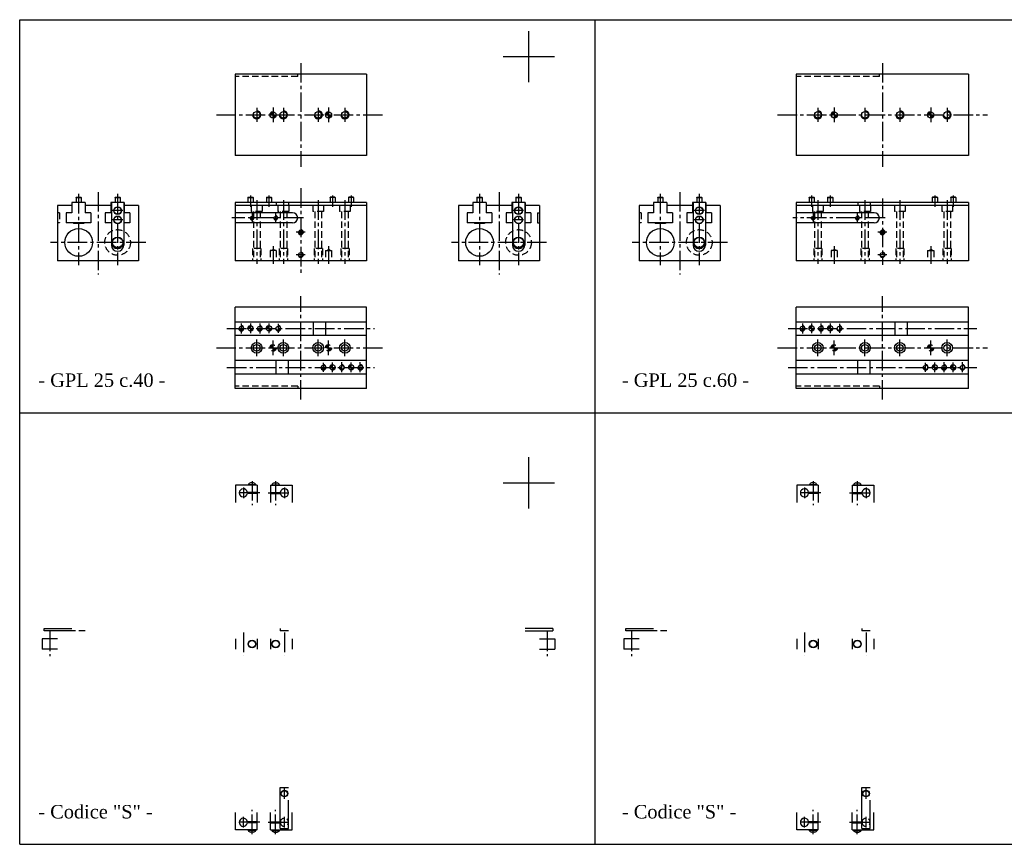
# Model space of a CAD drawing. Header units: millimetres. Extents: x 983 to 2633, y -156 to 648.
# Tile 1 of 2: x 983 to 1942, y -156 to 648. Entities that reach past the tile are written whole.
import ezdxf

# ---------------------------------------------------------------- set-up
doc = ezdxf.new("R2010")
doc.units = ezdxf.units.MM
doc.linetypes.add('CENTER2', pattern=[28.575, 19.05, -3.175, 3.175, -3.175])
doc.linetypes.add('DASHED2', pattern=[9.525, 6.35, -3.175])
doc.layers.add('1', color=2, linetype='DASHED2')
doc.layers.add('2', color=1, linetype='CENTER2')
doc.styles.get("Standard").update_dxf_attribs({"font": 'isocp.shx', "bigfont": 'chineset.shx'})

msp = doc.modelspace()

# ---------------------------------------------------------------- hatches: boundary and pattern name
h = msp.add_hatch()
h.set_pattern_fill('ANSI31', scale=0.00375, style=0)
h.set_pattern_definition([(45, (1144.485774, 585.64999), (-0.0084189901, 0.0084189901), [])])
h.paths.add_polyline_path([(1229.57, 558.05, 0.414214), (1226.57, 555.05), (1229.57, 555.05)])
h.paths.add_polyline_path([(1229.57, 552.05, 0.414214), (1232.57, 555.05), (1229.57, 555.05)])
h = msp.add_hatch()
h.set_pattern_fill('ANSI31', scale=0.00375, style=0)
h.set_pattern_definition([(45, (1198.485774, 585.64999), (-0.0084189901, 0.0084189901), [])])
h.paths.add_polyline_path([(1283.57, 558.05, 0.414214), (1280.57, 555.05), (1283.57, 555.05)])
h.paths.add_polyline_path([(1283.57, 552.05, 0.414214), (1286.57, 555.05), (1283.57, 555.05)])
h = msp.add_hatch()
h.set_pattern_fill('ANSI31', scale=0.00375, style=0)
h.set_pattern_definition([(45, (1691.29392, 585.649989), (-0.0084189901, 0.0084189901), [])])
h.paths.add_polyline_path([(1776.37, 558.05, 0.414214), (1773.37, 555.05), (1776.37, 555.05)])
h.paths.add_polyline_path([(1776.37, 552.05, 0.414214), (1779.37, 555.05), (1776.37, 555.05)])
h = msp.add_hatch()
h.set_pattern_fill('ANSI31', scale=0.00375, style=0)
h.set_pattern_definition([(45, (1785.29392, 585.649989), (-0.0084189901, 0.0084189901), [])])
h.paths.add_polyline_path([(1870.37, 558.05, 0.414214), (1867.37, 555.05), (1870.37, 555.05)])
h.paths.add_polyline_path([(1870.37, 552.05, 0.414214), (1873.37, 555.05), (1870.37, 555.05)])
h = msp.add_hatch()
h.set_pattern_fill('ANSI31', scale=0.003125, style=0)
h.set_pattern_definition([(45, (1136.665723, 372.516452), (-0.0070158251, 0.0070158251), [])])
h.paths.add_polyline_path([(1207.57, 349.52, 0.414214), (1205.07, 347.02), (1207.57, 347.02)])
h.paths.add_polyline_path([(1207.57, 344.52, 0.414214), (1210.07, 347.02), (1207.57, 347.02)])
h = msp.add_hatch()
h.set_pattern_fill('ANSI31', scale=0.003125, style=0)
h.set_pattern_definition([(45, (1154.665723, 372.516452), (-0.0070158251, 0.0070158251), [])])
h.paths.add_polyline_path([(1225.57, 349.52, 0.414214), (1223.07, 347.02), (1225.57, 347.02)])
h.paths.add_polyline_path([(1225.57, 344.52, 0.414214), (1228.07, 347.02), (1225.57, 347.02)])
h = msp.add_hatch()
h.set_pattern_fill('ANSI31', scale=0.003125, style=0)
h.set_pattern_definition([(45, (1683.473869, 372.516451), (-0.0070158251, 0.0070158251), [])])
h.paths.add_polyline_path([(1754.37, 349.52, 0.414214), (1751.87, 347.02), (1754.37, 347.02)])
h.paths.add_polyline_path([(1754.37, 344.52, 0.414214), (1756.87, 347.02), (1754.37, 347.02)])
h = msp.add_hatch()
h.set_pattern_fill('ANSI31', scale=0.003125, style=0)
h.set_pattern_definition([(45, (1701.473869, 372.516451), (-0.0070158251, 0.0070158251), [])])
h.paths.add_polyline_path([(1772.37, 349.52, 0.414214), (1769.87, 347.02), (1772.37, 347.02)])
h.paths.add_polyline_path([(1772.37, 344.52, 0.414214), (1774.87, 347.02), (1772.37, 347.02)])
h = msp.add_hatch()
h.set_pattern_fill('ANSI31', scale=0.003125, style=0)
h.set_pattern_definition([(45, (1216.665723, 334.516452), (-0.0070158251, 0.0070158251), [])])
h.paths.add_polyline_path([(1287.57, 311.52, 0.414214), (1285.07, 309.02), (1287.57, 309.02)])
h.paths.add_polyline_path([(1287.57, 306.52, 0.414214), (1290.07, 309.02), (1287.57, 309.02)])
h = msp.add_hatch()
h.set_pattern_fill('ANSI31', scale=0.003125, style=0)
h.set_pattern_definition([(45, (1234.665723, 334.516452), (-0.0070158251, 0.0070158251), [])])
h.paths.add_polyline_path([(1305.57, 311.52, 0.414214), (1303.07, 309.02), (1305.57, 309.02)])
h.paths.add_polyline_path([(1305.57, 306.52, 0.414214), (1308.07, 309.02), (1305.57, 309.02)])
h = msp.add_hatch()
h.set_pattern_fill('ANSI31', scale=0.003125, style=0)
h.set_pattern_definition([(45, (1803.473869, 334.516451), (-0.0070158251, 0.0070158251), [])])
h.paths.add_polyline_path([(1874.37, 311.52, 0.414214), (1871.87, 309.02), (1874.37, 309.02)])
h.paths.add_polyline_path([(1874.37, 306.52, 0.414214), (1876.87, 309.02), (1874.37, 309.02)])
h = msp.add_hatch()
h.set_pattern_fill('ANSI31', scale=0.003125, style=0)
h.set_pattern_definition([(45, (1821.473869, 334.516451), (-0.0070158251, 0.0070158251), [])])
h.paths.add_polyline_path([(1892.37, 311.52, 0.414214), (1889.87, 309.02), (1892.37, 309.02)])
h.paths.add_polyline_path([(1892.37, 306.52, 0.414214), (1894.87, 309.02), (1892.37, 309.02)])
at = {"layer": '1', "linetype": 'Continuous'}
h = msp.add_hatch(dxfattribs=at)
h.set_pattern_fill('ANSI31', scale=0.00375, style=0)
h.set_pattern_definition([(45, (1144.485774, 358.615671), (-0.0084189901, 0.0084189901), [])])
h.paths.add_polyline_path([(1229.57, 331.02, 0.414214), (1226.57, 328.02), (1229.57, 328.02)])
h.paths.add_polyline_path([(1229.57, 325.02, 0.414214), (1232.57, 328.02), (1229.57, 328.02)])
h = msp.add_hatch(dxfattribs=at)
h.set_pattern_fill('ANSI31', scale=0.00375, style=0)
h.set_pattern_definition([(45, (1198.485774, 358.615671), (-0.0084189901, 0.0084189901), [])])
h.paths.add_polyline_path([(1283.57, 331.02, 0.414214), (1280.57, 328.02), (1283.57, 328.02)])
h.paths.add_polyline_path([(1283.57, 325.02, 0.414214), (1286.57, 328.02), (1283.57, 328.02)])
h = msp.add_hatch(dxfattribs=at)
h.set_pattern_fill('ANSI31', scale=0.00375, style=0)
h.set_pattern_definition([(45, (1691.29392, 358.61567), (-0.0084189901, 0.0084189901), [])])
h.paths.add_polyline_path([(1776.37, 331.02, 0.414214), (1773.37, 328.02), (1776.37, 328.02)])
h.paths.add_polyline_path([(1776.37, 325.02, 0.414214), (1779.37, 328.02), (1776.37, 328.02)])
h = msp.add_hatch(dxfattribs=at)
h.set_pattern_fill('ANSI31', scale=0.00375, style=0)
h.set_pattern_definition([(45, (1785.29392, 358.61567), (-0.0084189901, 0.0084189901), [])])
h.paths.add_polyline_path([(1870.37, 331.02, 0.414214), (1867.37, 328.02), (1870.37, 328.02)])
h.paths.add_polyline_path([(1870.37, 325.02, 0.414214), (1873.37, 328.02), (1870.37, 328.02)])

# ---------------------------------------------------------------- linework, layer by layer
at = {"color": 7}
for p, q in [((982.63, 647.79), (1551.3, 647.79)), ((982.63, -155.78), (982.63, 647.79)), ((1543.35, -155.78), (1543.35, 647.79)), ((1543.35, -155.78), (1543.35, 647.79)), ((1551.3, 647.79), (2501.3, 647.79)), ((1478.75, 586.77), (1478.75, 636.77)), ((1453.75, 611.77), (1503.75, 611.77)), ((1320.57, 594.55), (1192.57, 594.55)), ((1192.57, 594.55), (1192.57, 515.55)), ((1320.57, 594.55), (1320.57, 515.55)), ((1907.37, 594.55), (1739.37, 594.55)), ((1739.37, 594.55), (1739.37, 515.55)), ((1907.37, 594.55), (1907.37, 515.55)), ((1320.57, 515.55), (1192.57, 515.55)), ((1907.37, 515.55), (1739.37, 515.55)), ((1037.56, 474.48), (1037.81, 474.73)), ((1037.56, 474.48), (1037.56, 469.73)), ((1037.56, 474.48), (1042.56, 474.48)), ((1037.81, 474.73), (1042.31, 474.73)), ((1042.56, 474.48), (1042.31, 474.73)), ((1042.56, 474.48), (1042.56, 469.73)), ((1075.56, 474.48), (1075.81, 474.73)), ((1075.56, 474.48), (1075.56, 469.73)), ((1075.56, 474.48), (1080.56, 474.48)), ((1075.81, 474.73), (1080.31, 474.73)), ((1080.56, 474.48), (1080.31, 474.73)), ((1080.56, 474.48), (1080.56, 469.73)), ((1205.07, 474.48), (1205.32, 474.73)), ((1205.07, 474.48), (1210.07, 474.48)), ((1205.07, 474.48), (1205.07, 469.73)), ((1205.32, 474.73), (1209.82, 474.73)), ((1210.07, 474.48), (1209.82, 474.73)), ((1210.07, 474.48), (1210.07, 469.73)), ((1223.07, 474.48), (1223.32, 474.73)), ((1223.07, 474.48), (1223.07, 469.73)), ((1223.07, 474.48), (1228.07, 474.48)), ((1223.32, 474.73), (1227.82, 474.73)), ((1228.07, 474.48), (1227.82, 474.73)), ((1228.07, 474.48), (1228.07, 469.73)), ((1285.07, 474.48), (1285.32, 474.73)), ((1285.07, 474.48), (1285.07, 469.73)), ((1290.07, 474.48), (1285.07, 474.48)), ((1289.82, 474.73), (1285.32, 474.73)), ((1290.07, 474.48), (1289.82, 474.73)), ((1290.07, 474.48), (1290.07, 469.73)), ((1303.07, 474.48), (1303.32, 474.73)), ((1303.07, 474.48), (1303.07, 469.73)), ((1308.07, 474.48), (1303.07, 474.48)), ((1307.82, 474.73), (1303.32, 474.73)), ((1308.07, 474.48), (1307.82, 474.73)), ((1308.07, 474.48), (1308.07, 469.73)), ((1428.24, 474.48), (1428.49, 474.73)), ((1428.24, 474.48), (1433.24, 474.48)), ((1428.24, 474.48), (1428.24, 469.73)), ((1428.49, 474.73), (1432.99, 474.73)), ((1433.24, 474.48), (1432.99, 474.73)), ((1433.24, 474.48), (1433.24, 469.73)), ((1466.24, 474.48), (1466.49, 474.73)), ((1466.24, 474.48), (1471.24, 474.48)), ((1466.24, 474.48), (1466.24, 469.73)), ((1466.49, 474.73), (1470.99, 474.73)), ((1471.24, 474.48), (1470.99, 474.73)), ((1471.24, 474.48), (1471.24, 469.73)), ((1604.37, 474.48), (1604.62, 474.73)), ((1604.37, 474.48), (1609.37, 474.48)), ((1604.37, 474.48), (1604.37, 469.73)), ((1604.62, 474.73), (1609.12, 474.73)), ((1609.37, 474.48), (1609.12, 474.73)), ((1609.37, 474.48), (1609.37, 469.73)), ((1642.37, 474.48), (1642.62, 474.73)), ((1642.37, 474.48), (1647.37, 474.48)), ((1642.37, 474.48), (1642.37, 469.73)), ((1642.62, 474.73), (1647.12, 474.73)), ((1647.37, 474.48), (1647.12, 474.73)), ((1647.37, 474.48), (1647.37, 469.73)), ((1751.87, 474.48), (1752.12, 474.73)), ((1751.87, 474.48), (1756.87, 474.48)), ((1751.87, 474.48), (1751.87, 469.73)), ((1752.12, 474.73), (1756.62, 474.73)), ((1756.87, 474.48), (1756.62, 474.73)), ((1756.87, 474.48), (1756.87, 469.73)), ((1769.87, 474.48), (1770.12, 474.73)), ((1769.87, 474.48), (1774.87, 474.48)), ((1769.87, 474.48), (1769.87, 469.73)), ((1770.12, 474.73), (1774.62, 474.73)), ((1774.87, 474.48), (1774.62, 474.73)), ((1774.87, 474.48), (1774.87, 469.73)), ((1871.87, 474.48), (1872.12, 474.73)), ((1876.87, 474.48), (1871.87, 474.48)), ((1871.87, 474.48), (1871.87, 469.73)), ((1876.62, 474.73), (1872.12, 474.73)), ((1876.87, 474.48), (1876.62, 474.73)), ((1876.87, 474.48), (1876.87, 469.73)), ((1889.87, 474.48), (1890.12, 474.73)), ((1894.87, 474.48), (1889.87, 474.48)), ((1889.87, 474.48), (1889.87, 469.73)), ((1894.62, 474.73), (1890.12, 474.73)), ((1894.87, 474.48), (1894.62, 474.73)), ((1894.87, 474.48), (1894.87, 469.73)), ((1033.56, 466.73), (1019.56, 466.73)), ((1019.56, 466.73), (1019.56, 412.73)), ((1046.56, 469.73), (1033.56, 469.73)), ((1033.56, 469.73), (1033.56, 459.73)), ((1046.56, 469.73), (1046.56, 459.73)), ((1071.56, 466.73), (1046.56, 466.73)), ((1084.56, 469.73), (1071.56, 469.73)), ((1071.56, 469.73), (1071.56, 459.73)), ((1072.06, 469.73), (1072.06, 428.23)), ((1084.06, 469.73), (1084.06, 428.23)), ((1084.56, 469.73), (1084.56, 459.73)), ((1098.56, 466.73), (1084.56, 466.73)), ((1098.56, 466.73), (1098.56, 412.73)), ((1320.57, 469.73), (1192.57, 469.73)), ((1192.57, 469.73), (1192.57, 412.73)), ((1320.57, 466.73), (1192.57, 466.73)), ((1232.57, 469.73), (1232.57, 466.73)), ((1244.57, 469.73), (1244.57, 466.73)), ((1320.57, 469.73), (1320.57, 412.73)), ((1410.24, 466.73), (1410.24, 412.73)), ((1424.24, 466.73), (1410.24, 466.73)), ((1424.24, 469.73), (1424.24, 459.73)), ((1437.24, 469.73), (1424.24, 469.73)), ((1437.24, 469.73), (1437.24, 459.73)), ((1462.24, 466.73), (1437.24, 466.73)), ((1462.24, 469.73), (1462.24, 459.73)), ((1475.24, 469.73), (1462.24, 469.73)), ((1462.74, 469.73), (1462.74, 428.23)), ((1474.74, 469.73), (1474.74, 428.23)), ((1475.24, 469.73), (1475.24, 459.73)), ((1489.24, 466.73), (1475.24, 466.73)), ((1489.24, 466.73), (1489.24, 412.73)), ((1586.37, 466.73), (1586.37, 412.73)), ((1600.37, 466.73), (1586.37, 466.73)), ((1600.37, 469.73), (1600.37, 459.73)), ((1613.37, 469.73), (1600.37, 469.73)), ((1613.37, 469.73), (1613.37, 459.73)), ((1638.37, 466.73), (1613.37, 466.73)), ((1638.37, 469.73), (1638.37, 459.73)), ((1651.37, 469.73), (1638.37, 469.73)), ((1638.87, 469.73), (1638.87, 428.23)), ((1650.87, 469.73), (1650.87, 428.23)), ((1651.37, 469.73), (1651.37, 459.73)), ((1665.37, 466.73), (1651.37, 466.73)), ((1665.37, 466.73), (1665.37, 412.73)), ((1907.37, 469.73), (1739.37, 469.73)), ((1739.37, 469.73), (1739.37, 412.73)), ((1907.37, 466.73), (1739.37, 466.73)), ((1799.37, 469.73), (1799.37, 466.73)), ((1811.37, 469.73), (1811.37, 466.73)), ((1907.37, 469.73), (1907.37, 412.73)), ((1033.56, 459.73), (1028.06, 459.73)), ((1028.06, 459.73), (1028.06, 449.73)), ((1052.06, 459.73), (1046.56, 459.73)), ((1052.06, 459.73), (1052.06, 449.73)), ((1071.56, 459.73), (1066.06, 459.73)), ((1066.06, 459.73), (1066.06, 449.73)), ((1090.06, 459.73), (1084.56, 459.73)), ((1090.06, 459.73), (1090.06, 449.73)), ((1248.57, 459.73), (1192.57, 459.73)), ((1418.74, 459.73), (1418.74, 449.73)), ((1424.24, 459.73), (1418.74, 459.73)), ((1442.74, 459.73), (1437.24, 459.73)), ((1442.74, 459.73), (1442.74, 449.73)), ((1462.24, 459.73), (1456.74, 459.73)), ((1456.74, 459.73), (1456.74, 449.73)), ((1480.74, 459.73), (1475.24, 459.73)), ((1480.74, 459.73), (1480.74, 449.73)), ((1487.24, 459.73), (1487.24, 449.73)), ((1487.24, 459.73), (1489.24, 459.73)), ((1594.87, 459.73), (1594.87, 449.73)), ((1600.37, 459.73), (1594.87, 459.73)), ((1618.87, 459.73), (1613.37, 459.73)), ((1618.87, 459.73), (1618.87, 449.73)), ((1638.37, 459.73), (1632.87, 459.73)), ((1632.87, 459.73), (1632.87, 449.73)), ((1656.87, 459.73), (1651.37, 459.73)), ((1656.87, 459.73), (1656.87, 449.73)), ((1815.37, 459.73), (1739.37, 459.73)), ((1052.06, 449.73), (1028.06, 449.73)), ((1035.06, 449.73), (1035.06, 449.23)), ((1045.06, 449.23), (1035.06, 449.23)), ((1045.06, 449.73), (1045.06, 449.23)), ((1072.06, 449.73), (1066.06, 449.73)), ((1090.06, 449.73), (1084.06, 449.73)), ((1248.57, 449.73), (1192.57, 449.73)), ((1442.74, 449.73), (1418.74, 449.73)), ((1425.74, 449.73), (1425.74, 449.23)), ((1435.74, 449.23), (1425.74, 449.23)), ((1435.74, 449.73), (1435.74, 449.23)), ((1462.74, 449.73), (1456.74, 449.73)), ((1480.74, 449.73), (1474.74, 449.73)), ((1487.24, 449.73), (1489.24, 449.73)), ((1618.87, 449.73), (1594.87, 449.73)), ((1601.87, 449.73), (1601.87, 449.23)), ((1611.87, 449.23), (1601.87, 449.23)), ((1611.87, 449.73), (1611.87, 449.23)), ((1638.87, 449.73), (1632.87, 449.73)), ((1656.87, 449.73), (1650.87, 449.73)), ((1815.37, 449.73), (1739.37, 449.73)), ((1072.06, 428.43), (1075.76, 424.73)), ((1080.36, 424.73), (1075.76, 424.73)), ((1080.36, 424.73), (1084.06, 428.43)), ((1462.74, 428.43), (1466.44, 424.73)), ((1471.04, 424.73), (1466.44, 424.73)), ((1471.04, 424.73), (1474.74, 428.43)), ((1638.87, 428.43), (1642.57, 424.73)), ((1647.17, 424.73), (1642.57, 424.73)), ((1647.17, 424.73), (1650.87, 428.43)), ((1098.56, 412.73), (1019.56, 412.73)), ((1320.57, 412.73), (1192.57, 412.73)), ((1489.24, 412.73), (1410.24, 412.73)), ((1665.37, 412.73), (1586.37, 412.73)), ((1907.37, 412.73), (1739.37, 412.73)), ((1192.57, 288.52), (1192.57, 367.52)), ((1320.57, 367.52), (1192.57, 367.52)), ((1320.57, 288.52), (1320.57, 367.52)), ((1907.37, 367.52), (1739.37, 367.52)), ((1739.37, 288.52), (1739.37, 367.52)), ((1907.37, 288.52), (1907.37, 367.52)), ((1192.57, 353.52), (1320.57, 353.52)), ((1268.57, 353.52), (1268.57, 340.52)), ((1280.57, 353.52), (1280.57, 340.52)), ((1739.37, 353.52), (1907.37, 353.52)), ((1835.37, 353.52), (1835.37, 340.52)), ((1847.37, 353.52), (1847.37, 340.52)), ((1192.57, 340.52), (1320.57, 340.52)), ((1739.37, 340.52), (1907.37, 340.52)), ((1320.57, 315.52), (1192.57, 315.52)), ((1232.57, 302.52), (1232.57, 315.52)), ((1244.57, 302.52), (1244.57, 315.52)), ((1907.37, 315.52), (1739.37, 315.52)), ((1799.37, 302.52), (1799.37, 315.52)), ((1811.37, 302.52), (1811.37, 315.52)), ((1320.57, 302.52), (1192.57, 302.52)), ((1907.37, 302.52), (1739.37, 302.52)), ((1320.57, 288.52), (1192.57, 288.52)), ((1907.37, 288.52), (1739.37, 288.52)), ((982.63, 264.7), (1731.57, 264.7)), ((1348.37, 264.7), (2298.37, 264.7)), ((1478.75, 171.41), (1478.75, 221.41)), ((1193.07, 194.2), (1193.07, 179.2)), ((1214.07, 194.2), (1193.07, 194.2)), ((1205.27, 194.2), (1205.27, 194.6)), ((1212.87, 194.6), (1205.27, 194.6)), ((1210.55, 196.4), (1207.58, 196.4)), ((1212.87, 194.2), (1212.87, 194.6)), ((1214.07, 194.2), (1214.07, 187.2)), ((1227.07, 194.2), (1248.07, 194.2)), ((1227.07, 194.2), (1227.07, 187.2)), ((1228.27, 194.2), (1228.27, 194.6)), ((1228.27, 194.6), (1235.87, 194.6)), ((1230.58, 196.4), (1233.55, 196.4)), ((1235.87, 194.2), (1235.87, 194.6)), ((1248.07, 194.2), (1248.07, 179.2)), ((1453.75, 196.41), (1503.75, 196.41)), ((1760.87, 194.2), (1739.87, 194.2)), ((1739.87, 194.2), (1739.87, 179.2)), ((1759.67, 194.6), (1752.07, 194.6)), ((1752.07, 194.2), (1752.07, 194.6)), ((1757.36, 196.4), (1754.39, 196.4)), ((1759.67, 194.2), (1759.67, 194.6)), ((1760.87, 194.2), (1760.87, 187.2)), ((1793.87, 194.2), (1793.87, 187.2)), ((1793.87, 194.2), (1814.87, 194.2)), ((1795.07, 194.6), (1802.67, 194.6)), ((1795.07, 194.2), (1795.07, 194.6)), ((1797.39, 196.4), (1800.36, 196.4)), ((1802.67, 194.2), (1802.67, 194.6)), ((1814.87, 194.2), (1814.87, 179.2)), ((1214.07, 187.2), (1204.53, 187.2)), ((1214.07, 186.2), (1204.53, 186.2)), ((1207.07, 186.2), (1207.07, 187.2)), ((1211.07, 186.2), (1211.07, 187.2)), ((1214.07, 186.2), (1214.07, 179.2)), ((1227.07, 187.2), (1236.6, 187.2)), ((1227.07, 186.2), (1227.07, 179.2)), ((1227.07, 186.2), (1236.6, 186.2)), ((1230.07, 186.2), (1230.07, 187.2)), ((1234.07, 186.2), (1234.07, 187.2)), ((1760.87, 187.2), (1751.34, 187.2)), ((1760.87, 186.2), (1751.34, 186.2)), ((1753.87, 186.2), (1753.87, 187.2)), ((1757.87, 186.2), (1757.87, 187.2)), ((1760.87, 186.2), (1760.87, 179.2)), ((1793.87, 187.2), (1803.4, 187.2)), ((1793.87, 186.2), (1803.4, 186.2)), ((1793.87, 186.2), (1793.87, 179.2)), ((1796.87, 186.2), (1796.87, 187.2)), ((1800.87, 186.2), (1800.87, 187.2)), ((1006.56, 52.38), (1006.56, 54.38)), ((1006.56, 54.38), (1033.56, 54.38)), ((1033.56, 52.38), (1006.56, 52.38)), ((1236.57, 54.38), (1236.57, 52.38)), ((1244.57, 52.38), (1236.57, 52.38)), ((1502.24, 54.38), (1475.24, 54.38)), ((1475.24, 52.38), (1502.24, 52.38)), ((1502.24, 54.38), (1502.24, 52.38)), ((1573.37, 54.38), (1600.37, 54.38)), ((1573.37, 52.38), (1573.37, 54.38)), ((1600.37, 52.38), (1573.37, 52.38)), ((1803.37, 54.38), (1803.37, 52.38)), ((1811.37, 52.38), (1803.37, 52.38)), ((1004.56, 44.38), (1004.56, 34.38)), ((1019.56, 44.38), (1004.56, 44.38)), ((1193.07, 44.38), (1193.07, 34.38)), ((1214.07, 44.38), (1214.07, 34.38)), ((1227.07, 44.38), (1227.07, 34.38)), ((1248.07, 44.38), (1248.07, 34.38)), ((1489.24, 44.38), (1504.24, 44.38)), ((1504.24, 44.38), (1504.24, 34.38)), ((1571.37, 44.38), (1571.37, 34.38)), ((1586.37, 44.38), (1571.37, 44.38)), ((1739.87, 44.38), (1739.87, 34.38)), ((1760.87, 44.38), (1760.87, 34.38)), ((1793.87, 44.38), (1793.87, 34.38)), ((1814.87, 44.38), (1814.87, 34.38)), ((1019.56, 34.38), (1004.56, 34.38)), ((1489.24, 34.38), (1504.24, 34.38)), ((1586.37, 34.38), (1571.37, 34.38)), ((1236.57, -140.33), (1236.57, -100.33)), ((1236.57, -100.33), (1244.57, -100.33)), ((1803.37, -140.33), (1803.37, -100.33)), ((1803.37, -100.33), (1811.37, -100.33)), ((1244.57, -140.33), (1244.57, -112.83)), ((1811.37, -140.33), (1811.37, -112.83)), ((1193.07, -141.83), (1193.07, -126.83)), ((1214.07, -133.83), (1204.53, -133.83)), ((1207.07, -133.83), (1207.07, -134.83)), ((1211.07, -133.83), (1211.07, -134.83)), ((1214.07, -133.83), (1214.07, -126.83)), ((1227.07, -133.83), (1227.07, -126.83)), ((1227.07, -133.83), (1236.57, -133.83)), ((1230.07, -133.83), (1230.07, -134.83)), ((1234.07, -133.83), (1234.07, -134.83)), ((1248.07, -141.83), (1248.07, -126.83)), ((1739.87, -141.83), (1739.87, -126.83)), ((1760.87, -133.83), (1751.34, -133.83)), ((1753.87, -133.83), (1753.87, -134.83)), ((1757.87, -133.83), (1757.87, -134.83)), ((1760.87, -133.83), (1760.87, -126.83)), ((1793.87, -133.83), (1793.87, -126.83)), ((1793.87, -133.83), (1803.37, -133.83)), ((1796.87, -133.83), (1796.87, -134.83)), ((1800.87, -133.83), (1800.87, -134.83)), ((1814.87, -141.83), (1814.87, -126.83)), ((1214.07, -141.83), (1193.07, -141.83)), ((1214.07, -134.83), (1204.53, -134.83)), ((1205.27, -141.83), (1205.27, -142.23)), ((1212.87, -142.23), (1205.27, -142.23)), ((1212.87, -141.83), (1212.87, -142.23)), ((1214.07, -141.83), (1214.07, -134.83)), ((1227.07, -134.83), (1236.57, -134.83)), ((1227.07, -141.83), (1227.07, -134.83)), ((1227.07, -141.83), (1248.07, -141.83)), ((1228.27, -141.83), (1228.27, -142.23)), ((1228.27, -142.23), (1235.87, -142.23)), ((1235.87, -141.83), (1235.87, -142.23)), ((1236.57, -140.33), (1244.57, -140.33)), ((1760.87, -141.83), (1739.87, -141.83)), ((1760.87, -134.83), (1751.34, -134.83)), ((1752.07, -141.83), (1752.07, -142.23)), ((1759.67, -142.23), (1752.07, -142.23)), ((1759.67, -141.83), (1759.67, -142.23)), ((1760.87, -141.83), (1760.87, -134.83)), ((1793.87, -134.83), (1803.37, -134.83)), ((1793.87, -141.83), (1793.87, -134.83)), ((1793.87, -141.83), (1814.87, -141.83)), ((1795.07, -141.83), (1795.07, -142.23)), ((1795.07, -142.23), (1802.67, -142.23)), ((1802.67, -141.83), (1802.67, -142.23)), ((1803.37, -140.33), (1811.37, -140.33)), ((1210.55, -144.03), (1207.58, -144.03)), ((1230.58, -144.03), (1233.55, -144.03)), ((1757.36, -144.03), (1754.39, -144.03)), ((1797.39, -144.03), (1800.36, -144.03)), ((982.63, -155.78), (1731.57, -155.78)), ((1348.37, -155.78), (2298.37, -155.78))]:
    msp.add_line(p, q, dxfattribs=at)
for centre, radius in [((1213.57, 555.05), 3.23), ((1229.57, 555.05), 3), ((1239.57, 555.05), 3.23), ((1273.57, 555.05), 3.23), ((1283.57, 555.05), 3), ((1299.57, 555.05), 3.23), ((1760.37, 555.05), 3.23), ((1776.37, 555.05), 3), ((1806.37, 555.05), 3.23), ((1840.37, 555.05), 3.23), ((1870.37, 555.05), 3), ((1886.37, 555.05), 3.23), ((1078.06, 461.73), 3.75), ((1078.06, 461.73), 3.5), ((1468.74, 461.73), 3.75), ((1468.74, 461.73), 3.5), ((1644.87, 461.73), 3.75), ((1644.87, 461.73), 3.5), ((1078.06, 452.73), 3.75), ((1078.06, 452.73), 3.5), ((1209.07, 454.73), 1.57), ((1232.07, 454.73), 1.57), ((1468.74, 452.73), 3.75), ((1468.74, 452.73), 3.5), ((1644.87, 452.73), 3.75), ((1644.87, 452.73), 3.5), ((1755.87, 454.73), 1.57), ((1798.87, 454.73), 1.57), ((1040.06, 430.73), 13.5), ((1256.57, 440.73), 2.04), ((1256.57, 440.73), 1.02), ((1430.74, 430.73), 13.5), ((1606.87, 430.73), 13.5), ((1823.37, 440.73), 2.04), ((1823.37, 440.73), 1.02), ((1078.06, 430.73), 5.25), ((1078.06, 430.73), 5), ((1468.74, 430.73), 5.25), ((1468.74, 430.73), 5), ((1644.87, 430.73), 5.25), ((1644.87, 430.73), 5), ((1256.57, 418.73), 2.04), ((1823.37, 418.73), 2.04), ((1198.57, 347.02), 2.04), ((1207.57, 347.02), 2.5), ((1216.57, 347.02), 2.04), ((1225.57, 347.02), 2.5), ((1234.57, 347.02), 2.04), ((1745.37, 347.02), 2.04), ((1754.37, 347.02), 2.5), ((1763.37, 347.02), 2.04), ((1772.37, 347.02), 2.5), ((1781.37, 347.02), 2.04), ((1213.57, 328.02), 5.25), ((1213.57, 328.02), 3.25), ((1239.57, 328.02), 5.25), ((1239.57, 328.02), 3.25), ((1273.57, 328.02), 5.25), ((1273.57, 328.02), 3.25), ((1299.57, 328.02), 5.25), ((1299.57, 328.02), 3.25), ((1760.37, 328.02), 5.25), ((1760.37, 328.02), 3.25), ((1806.37, 328.02), 5.25), ((1806.37, 328.02), 3.25), ((1840.37, 328.02), 5.25), ((1840.37, 328.02), 3.25), ((1886.37, 328.02), 5.25), ((1886.37, 328.02), 3.25), ((1278.57, 309.02), 2.04), ((1287.57, 309.02), 2.5), ((1296.57, 309.02), 2.04), ((1305.57, 309.02), 2.5), ((1314.57, 309.02), 2.04), ((1865.37, 309.02), 2.04), ((1874.37, 309.02), 2.5), ((1883.37, 309.02), 2.04), ((1892.37, 309.02), 2.5), ((1901.37, 309.02), 2.04), ((1209.07, 39.38), 3.8), ((1209.07, 39.38), 3.4), ((1232.07, 39.38), 3.8), ((1232.07, 39.38), 3.4), ((1755.87, 39.38), 3.8), ((1755.87, 39.38), 3.4), ((1798.87, 39.38), 3.8), ((1798.87, 39.38), 3.4), ((1240.57, -106.33), 3.25), ((1240.57, -106.33), 3), ((1807.37, -106.33), 3.25), ((1807.37, -106.33), 3)]:
    msp.add_circle(centre, radius, dxfattribs=at)
for centre, radius, start, end in [((1213.57, 555.05), 4, 180, 90), ((1239.57, 555.05), 4, 180, 90), ((1273.57, 555.05), 4, 180, 90), ((1299.57, 555.05), 4, 180, 90), ((1760.37, 555.05), 4, 180, 90), ((1806.37, 555.05), 4, 180, 90), ((1840.37, 555.05), 4, 180, 90), ((1886.37, 555.05), 4, 180, 90), ((1209.07, 454.73), 2, 180, 90), ((1232.07, 454.73), 2, 180, 90), ((1248.57, 454.73), 5, 270, 90), ((1755.87, 454.73), 2, 180, 90), ((1798.87, 454.73), 2, 180, 90), ((1815.37, 454.73), 5, 270, 90), ((1256.57, 440.73), 2.5, 180, 90), ((1823.37, 440.73), 2.5, 180, 90), ((1078.06, 428.23), 6, 180, 0), ((1468.74, 428.23), 6, 180, 0), ((1644.87, 428.23), 6, 180, 0), ((1256.57, 418.73), 2.5, 180, 90), ((1823.37, 418.73), 2.5, 180, 90), ((1198.57, 347.02), 2.5, 180, 90), ((1216.57, 347.02), 2.5, 180, 90), ((1234.57, 347.02), 2.5, 180, 90), ((1745.37, 347.02), 2.5, 180, 90), ((1763.37, 347.02), 2.5, 180, 90), ((1781.37, 347.02), 2.5, 180, 90), ((1278.57, 309.02), 2.5, 180, 90), ((1296.57, 309.02), 2.5, 180, 90), ((1314.57, 309.02), 2.5, 180, 90), ((1865.37, 309.02), 2.5, 180, 90), ((1883.37, 309.02), 2.5, 180, 90), ((1901.37, 309.02), 2.5, 180, 90), ((1209.07, 192.1), 4.56, 109.17299, 146.64471), ((1209.06, 192.1), 4.56, 33.35529, 70.82701), ((1232.07, 192.1), 4.56, 109.17299, 146.64471), ((1232.06, 192.1), 4.56, 33.35529, 70.82701), ((1755.88, 192.1), 4.56, 109.17299, 146.64471), ((1755.86, 192.1), 4.56, 33.35529, 70.82701), ((1798.88, 192.1), 4.56, 109.17299, 146.64471), ((1798.86, 192.1), 4.56, 33.35529, 70.82701), ((1200.57, 186.7), 4, 7.18076, 352.81924), ((1240.57, 186.7), 4, 187.18076, 172.81924), ((1747.37, 186.7), 4, 7.18076, 352.81924), ((1807.37, 186.7), 4, 187.18076, 172.81924), ((1200.57, -134.33), 4, 7.18076, 352.81924), ((1747.37, -134.33), 4, 7.18076, 352.81924), ((1209.07, -139.72), 4.56, 213.35529, 250.82701), ((1209.06, -139.72), 4.56, 289.17299, 326.64471), ((1232.07, -139.72), 4.56, 213.35529, 250.82701), ((1232.06, -139.72), 4.56, 289.17299, 326.64471), ((1755.88, -139.72), 4.56, 213.35529, 250.82701), ((1755.86, -139.72), 4.56, 289.17299, 326.64471), ((1798.88, -139.72), 4.56, 213.35529, 250.82701), ((1798.86, -139.72), 4.56, 289.17299, 326.64471)]:
    msp.add_arc(centre, radius, start, end, dxfattribs=at)
at = {"layer": '1', "color": 7}
for p, q in [((1253.57, 592.55), (1192.57, 592.55)), ((1253.57, 592.55), (1253.57, 594.55)), ((1820.37, 592.55), (1739.37, 592.55)), ((1820.37, 592.55), (1820.37, 594.55)), ((1208.32, 466.73), (1208.32, 460.73)), ((1218.82, 460.73), (1208.32, 460.73)), ((1210.32, 460.73), (1210.32, 412.73)), ((1216.82, 460.73), (1216.82, 412.73)), ((1218.82, 466.73), (1218.82, 460.73)), ((1234.32, 466.73), (1234.32, 460.73)), ((1244.82, 460.73), (1234.32, 460.73)), ((1236.32, 460.73), (1236.32, 412.73)), ((1242.82, 460.73), (1242.82, 412.73)), ((1244.82, 466.73), (1244.82, 460.73)), ((1268.32, 466.73), (1268.32, 460.73)), ((1278.82, 460.73), (1268.32, 460.73)), ((1270.32, 460.73), (1270.32, 412.73)), ((1276.82, 460.73), (1276.82, 412.73)), ((1278.82, 466.73), (1278.82, 460.73)), ((1294.32, 466.73), (1294.32, 460.73)), ((1304.82, 460.73), (1294.32, 460.73)), ((1296.32, 460.73), (1296.32, 412.73)), ((1302.82, 460.73), (1302.82, 412.73)), ((1304.82, 466.73), (1304.82, 460.73)), ((1755.12, 466.73), (1755.12, 460.73)), ((1765.62, 460.73), (1755.12, 460.73)), ((1757.12, 460.73), (1757.12, 412.73)), ((1763.62, 460.73), (1763.62, 412.73)), ((1765.62, 466.73), (1765.62, 460.73)), ((1801.12, 466.73), (1801.12, 460.73)), ((1811.62, 460.73), (1801.12, 460.73)), ((1803.12, 460.73), (1803.12, 412.73)), ((1809.62, 460.73), (1809.62, 412.73)), ((1811.62, 466.73), (1811.62, 460.73)), ((1835.12, 466.73), (1835.12, 460.73)), ((1845.62, 460.73), (1835.12, 460.73)), ((1837.12, 460.73), (1837.12, 412.73)), ((1843.62, 460.73), (1843.62, 412.73)), ((1845.62, 466.73), (1845.62, 460.73)), ((1881.12, 466.73), (1881.12, 460.73)), ((1891.62, 460.73), (1881.12, 460.73)), ((1883.12, 460.73), (1883.12, 412.73)), ((1889.62, 460.73), (1889.62, 412.73)), ((1891.62, 466.73), (1891.62, 460.73)), ((1021.56, 459.73), (1019.56, 459.73)), ((1021.56, 459.73), (1021.56, 449.73)), ((1588.37, 459.73), (1586.37, 459.73)), ((1588.37, 459.73), (1588.37, 449.73)), ((1021.56, 449.73), (1019.56, 449.73)), ((1588.37, 449.73), (1586.37, 449.73)), ((1209.57, 424.73), (1209.57, 412.73)), ((1217.57, 424.73), (1209.57, 424.73)), ((1217.57, 424.73), (1217.57, 412.73)), ((1226.57, 422.73), (1226.57, 412.73)), ((1232.57, 422.73), (1226.57, 422.73)), ((1227.84, 422.73), (1229.57, 423.72)), ((1231.29, 422.73), (1229.57, 423.72)), ((1232.57, 422.73), (1232.57, 412.73)), ((1243.57, 424.73), (1235.57, 424.73)), ((1235.57, 424.73), (1235.57, 412.73)), ((1243.57, 424.73), (1243.57, 412.73)), ((1269.57, 424.73), (1269.57, 412.73)), ((1277.57, 424.73), (1269.57, 424.73)), ((1277.57, 424.73), (1277.57, 412.73)), ((1280.57, 422.73), (1280.57, 412.73)), ((1280.57, 422.73), (1286.57, 422.73)), ((1281.84, 422.73), (1283.57, 423.72)), ((1285.29, 422.73), (1283.57, 423.72)), ((1286.57, 422.73), (1286.57, 412.73)), ((1295.57, 424.73), (1295.57, 412.73)), ((1303.57, 424.73), (1295.57, 424.73)), ((1303.57, 424.73), (1303.57, 412.73)), ((1764.37, 424.73), (1756.37, 424.73)), ((1756.37, 424.73), (1756.37, 412.73)), ((1764.37, 424.73), (1764.37, 412.73)), ((1779.37, 422.73), (1773.37, 422.73)), ((1773.37, 422.73), (1773.37, 412.73)), ((1774.65, 422.73), (1776.37, 423.72)), ((1778.1, 422.73), (1776.37, 423.72)), ((1779.37, 422.73), (1779.37, 412.73)), ((1810.37, 424.73), (1802.37, 424.73)), ((1802.37, 424.73), (1802.37, 412.73)), ((1810.37, 424.73), (1810.37, 412.73)), ((1844.37, 424.73), (1836.37, 424.73)), ((1836.37, 424.73), (1836.37, 412.73)), ((1844.37, 424.73), (1844.37, 412.73)), ((1867.37, 422.73), (1873.37, 422.73)), ((1867.37, 422.73), (1867.37, 412.73)), ((1868.65, 422.73), (1870.37, 423.72)), ((1872.1, 422.73), (1870.37, 423.72)), ((1873.37, 422.73), (1873.37, 412.73)), ((1890.37, 424.73), (1882.37, 424.73)), ((1882.37, 424.73), (1882.37, 412.73)), ((1890.37, 424.73), (1890.37, 412.73)), ((1253.57, 290.52), (1192.57, 290.52)), ((1253.57, 290.52), (1253.57, 288.52)), ((1820.37, 290.52), (1739.37, 290.52)), ((1820.37, 290.52), (1820.37, 288.52)), ((1193.07, 179.2), (1193.07, 177.2)), ((1214.07, 179.2), (1214.07, 177.2)), ((1227.07, 179.2), (1227.07, 177.2)), ((1248.07, 179.2), (1248.07, 177.2)), ((1739.87, 179.2), (1739.87, 177.2)), ((1760.87, 179.2), (1760.87, 177.2)), ((1793.87, 179.2), (1793.87, 177.2)), ((1814.87, 179.2), (1814.87, 177.2)), ((1046.56, 52.38), (1033.56, 52.38)), ((1613.37, 52.38), (1600.37, 52.38)), ((1193.07, -126.83), (1193.07, -124.83)), ((1214.07, -126.83), (1214.07, -124.83)), ((1227.07, -126.83), (1227.07, -124.83)), ((1236.57, -133.83), (1236.6, -133.83)), ((1248.07, -126.83), (1248.07, -124.83)), ((1739.87, -126.83), (1739.87, -124.83)), ((1760.87, -126.83), (1760.87, -124.83)), ((1793.87, -126.83), (1793.87, -124.83)), ((1803.37, -133.83), (1803.4, -133.83)), ((1814.87, -126.83), (1814.87, -124.83)), ((1236.57, -134.83), (1236.6, -134.83)), ((1803.37, -134.83), (1803.4, -134.83))]:
    msp.add_line(p, q, dxfattribs=at)
for centre, radius in [((1078.06, 430.73), 12.5), ((1468.74, 430.73), 12.5), ((1644.87, 430.73), 12.5), ((1229.57, 328.02), 3), ((1283.57, 328.02), 3), ((1776.37, 328.02), 3), ((1870.37, 328.02), 3)]:
    msp.add_circle(centre, radius, dxfattribs=at)
for centre in [(1240.57, -134.33), (1807.37, -134.33)]:
    msp.add_arc(centre, 4, 187.18076, 172.81924, dxfattribs=at)
at = {"layer": '2', "color": 7}
for p, q in [((1256.57, 605.55), (1256.57, 504.55)), ((1823.37, 605.55), (1823.37, 504.55)), ((1213.57, 561.95), (1213.57, 548.15)), ((1229.57, 562.12), (1229.57, 547.99)), ((1239.57, 561.95), (1239.57, 548.15)), ((1273.57, 561.95), (1273.57, 548.15)), ((1283.57, 562.12), (1283.57, 547.99)), ((1299.57, 561.95), (1299.57, 548.15)), ((1760.37, 561.95), (1760.37, 548.15)), ((1776.37, 562.12), (1776.37, 547.99)), ((1806.37, 561.95), (1806.37, 548.15)), ((1840.37, 561.95), (1840.37, 548.15)), ((1870.37, 562.12), (1870.37, 547.99)), ((1886.37, 561.95), (1886.37, 548.15)), ((1174.32, 555.05), (1338.82, 555.05)), ((1721.12, 555.05), (1925.62, 555.05)), ((1059.06, 479.79), (1059.06, 399.63)), ((1256.57, 483.61), (1256.57, 399.53)), ((1449.74, 479.79), (1449.74, 399.63)), ((1625.87, 479.79), (1625.87, 399.63)), ((1040.06, 477.97), (1040.06, 408.43)), ((1078.06, 477.97), (1078.06, 408.43)), ((1207.57, 476.54), (1207.57, 465.39)), ((1213.57, 471.9), (1213.57, 409.73)), ((1225.57, 476.54), (1225.57, 465.39)), ((1239.57, 471.9), (1239.57, 409.73)), ((1273.57, 471.9), (1273.57, 409.73)), ((1287.57, 476.54), (1287.57, 465.39)), ((1299.57, 471.9), (1299.57, 409.73)), ((1305.57, 476.54), (1305.57, 465.39)), ((1430.74, 477.97), (1430.74, 408.43)), ((1468.74, 477.97), (1468.74, 408.43)), ((1606.87, 477.97), (1606.87, 408.43)), ((1644.87, 477.97), (1644.87, 408.43)), ((1754.37, 476.54), (1754.37, 465.39)), ((1760.37, 471.9), (1760.37, 409.73)), ((1772.37, 476.54), (1772.37, 465.39)), ((1806.37, 471.9), (1806.37, 409.73)), ((1823.37, 473.68), (1823.37, 408.82)), ((1840.37, 471.9), (1840.37, 409.73)), ((1874.37, 476.54), (1874.37, 465.39)), ((1886.37, 471.9), (1886.37, 409.73)), ((1892.37, 476.54), (1892.37, 465.39)), ((1083.04, 461.73), (1073.08, 461.73)), ((1473.73, 461.73), (1463.76, 461.73)), ((1649.85, 461.73), (1639.89, 461.73)), ((1083.04, 452.73), (1073.08, 452.73)), ((1259.18, 454.73), (1189.27, 454.73)), ((1209.07, 459.4), (1209.07, 450.05)), ((1232.07, 459.4), (1232.07, 450.05)), ((1473.73, 452.73), (1463.76, 452.73)), ((1649.85, 452.73), (1639.89, 452.73)), ((1825.99, 454.73), (1736.08, 454.73)), ((1755.87, 459.45), (1755.87, 450)), ((1798.87, 459.45), (1798.87, 450)), ((1260.94, 440.73), (1252.19, 440.73)), ((1827.75, 440.73), (1819, 440.73)), ((1105.47, 430.73), (1012.64, 430.73)), ((1229.57, 427.15), (1229.57, 410.04)), ((1283.57, 427.15), (1283.57, 410.04)), ((1496.16, 430.73), (1403.33, 430.73)), ((1672.28, 430.73), (1579.45, 430.73)), ((1776.37, 427.15), (1776.37, 410.04)), ((1870.37, 427.15), (1870.37, 410.04)), ((1260.94, 418.73), (1252.19, 418.73)), ((1827.75, 418.73), (1819, 418.73)), ((1256.57, 277.52), (1256.57, 378.52)), ((1823.37, 277.52), (1823.37, 378.52)), ((1184.58, 347.02), (1328.55, 347.02)), ((1198.57, 351.6), (1198.57, 341.95)), ((1207.57, 351.6), (1207.57, 342.45)), ((1216.57, 351.6), (1216.57, 341.95)), ((1225.57, 351.6), (1225.57, 342.45)), ((1234.57, 351.54), (1234.57, 342.5)), ((1731.39, 347.02), (1915.36, 347.02)), ((1745.37, 351.6), (1745.37, 341.95)), ((1754.37, 351.6), (1754.37, 342.45)), ((1763.37, 351.6), (1763.37, 341.95)), ((1772.37, 351.6), (1772.37, 342.45)), ((1781.37, 351.54), (1781.37, 342.5)), ((1213.57, 319.78), (1213.57, 336.27)), ((1239.57, 319.78), (1239.57, 336.27)), ((1273.57, 319.78), (1273.57, 336.27)), ((1299.57, 319.78), (1299.57, 336.27)), ((1760.37, 319.78), (1760.37, 336.27)), ((1806.37, 319.78), (1806.37, 336.27)), ((1840.37, 319.78), (1840.37, 336.27)), ((1886.37, 319.78), (1886.37, 336.27)), ((1174.32, 328.02), (1338.82, 328.02)), ((1229.57, 320.95), (1229.57, 335.09)), ((1283.57, 320.95), (1283.57, 335.09)), ((1721.12, 328.02), (1925.62, 328.02)), ((1776.37, 320.95), (1776.37, 335.09)), ((1870.37, 320.95), (1870.37, 335.09)), ((1184.58, 309.02), (1328.55, 309.02)), ((1278.57, 304.5), (1278.57, 313.54)), ((1287.57, 304.45), (1287.57, 313.6)), ((1296.57, 304.45), (1296.57, 314.1)), ((1305.57, 304.45), (1305.57, 313.6)), ((1314.57, 304.45), (1314.57, 314.1)), ((1731.39, 309.02), (1915.36, 309.02)), ((1865.37, 304.5), (1865.37, 313.54)), ((1874.37, 304.45), (1874.37, 313.6)), ((1883.37, 304.45), (1883.37, 314.1)), ((1892.37, 304.45), (1892.37, 313.6)), ((1901.37, 304.45), (1901.37, 314.1)), ((1200.57, 191.93), (1200.57, 181.48)), ((1209.07, 198.2), (1209.07, 174.59)), ((1232.07, 198.2), (1232.07, 174.59)), ((1240.57, 191.93), (1240.57, 181.48)), ((1747.37, 191.93), (1747.37, 181.48)), ((1755.87, 198.2), (1755.87, 174.59)), ((1798.87, 198.2), (1798.87, 174.59)), ((1807.37, 191.93), (1807.37, 181.48)), ((1216.52, 186.7), (1195.52, 186.7)), ((1224.61, 186.7), (1245.61, 186.7)), ((1763.33, 186.7), (1742.33, 186.7)), ((1791.42, 186.7), (1812.42, 186.7)), ((1012.06, 51.59), (1012.06, 27.64)), ((1200.57, 50.59), (1200.57, 28.16)), ((1240.57, 50.59), (1240.57, 28.16)), ((1496.74, 51.59), (1496.74, 27.64)), ((1578.87, 51.59), (1578.87, 27.64)), ((1747.37, 50.59), (1747.37, 28.16)), ((1807.37, 50.59), (1807.37, 28.16)), ((1240.57, -111.56), (1240.57, -101.11)), ((1807.37, -111.56), (1807.37, -101.11)), ((1209.07, -145.83), (1209.07, -122.22)), ((1232.07, -145.83), (1232.07, -122.22)), ((1755.87, -145.83), (1755.87, -122.22)), ((1798.87, -145.83), (1798.87, -122.22)), ((1200.57, -139.56), (1200.57, -129.11)), ((1240.57, -139.56), (1240.57, -129.11)), ((1747.37, -139.56), (1747.37, -129.11)), ((1807.37, -139.56), (1807.37, -129.11)), ((1216.52, -134.33), (1195.52, -134.33)), ((1224.61, -134.33), (1245.61, -134.33)), ((1763.33, -134.33), (1742.33, -134.33)), ((1791.42, -134.33), (1812.42, -134.33))]:
    msp.add_line(p, q, dxfattribs=at)

# ---------------------------------------------------------------- texts
at = {"color": 7, "char_height": 13.125, "width": 147.9171, "attachment_point": 7}
for s, insert in [('{\\fRomantic|b0|i0|c2|p2;- GPL 25 c.40 -}', (1000.83, 289.7)), ('{\\fRomantic|b0|i0|c2|p2;- GPL 25 c.60 -}', (1569.5, 289.7)), ('\\fRomantic|b0|i0|c2|p2;- Codice "S" -', (1000.83, -130.78)), ('{\\fRomantic|b0|i0|c2|p2;- Codice "S" -}', (1569.5, -130.78))]:
    msp.add_mtext(s, dxfattribs=dict(at, insert=insert))

doc.saveas('drawing.dxf')
